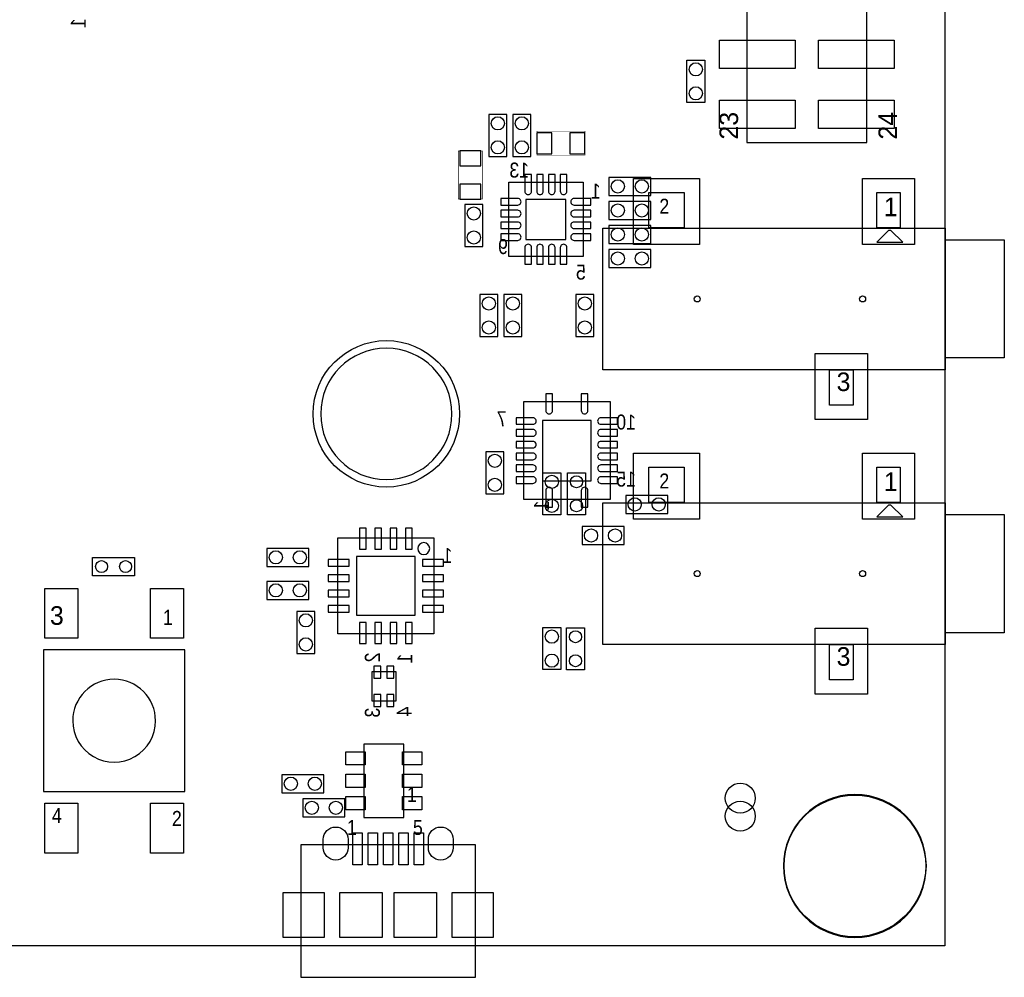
# Model space of a CAD drawing. Extents: x 4400 to 8899, y 281 to 4122.
# Tile 4 of 7: x 7258 to 8899, y 436 to 2031. Entities that reach past the tile are written whole.
import ezdxf
from ezdxf.enums import TextEntityAlignment as Align

# ---------------------------------------------------------------- set-up
doc = ezdxf.new("R2010")
doc.units = 0
for name, color, linetype in [('BG_OUTLINE', 1, 'CONTINUOUS'), ('PG_ASSEMBLY_BOTTOM', 2, 'CONTINUOUS'), ('PG_ASSEMBLY_TOP', 3, 'CONTINUOUS'), ('PIN_BOTTOM', 5, 'CONTINUOUS'), ('PIN_TOP', 4, 'CONTINUOUS')]:
    doc.layers.add(name, color=color, linetype=linetype)

msp = doc.modelspace()

# ---------------------------------------------------------------- linework, layer by layer
at = {"layer": 'BG_OUTLINE'}
msp.add_lwpolyline([(4400, 488.1), (4400, 3914.4), (8800, 3914.4), (8800, 488)], close=True, dxfattribs=at)
for points in [[(8800, 3914.4), (8800, 488)], [(8800, 488), (4400, 488.1)]]:
    msp.add_lwpolyline(points, dxfattribs=at)
at = {"layer": 'PG_ASSEMBLY_BOTTOM'}
for points in [[(8070, 1803), (8070, 1873), (8040, 1873), (8040, 1803)], [(8110, 1803), (8110, 1873), (8080, 1873), (8080, 1803)], [(8197, 1760), (8197, 1636), (8073, 1636), (8073, 1760)], [(8240, 1738), (8310, 1738), (8310, 1768), (8240, 1768)], [(8030, 1653), (8030, 1723), (8000, 1723), (8000, 1653)], [(8240, 1698), (8310, 1698), (8310, 1728), (8240, 1728)], [(8240, 1658), (8310, 1658), (8310, 1688), (8240, 1688)], [(8240, 1618), (8310, 1618), (8310, 1648), (8240, 1648)], [(8055, 1503), (8055, 1573), (8025, 1573), (8025, 1503)], [(8065, 1573), (8065, 1503), (8095, 1503), (8095, 1573)], [(8185, 1573), (8185, 1503), (8215, 1503), (8215, 1573)], [(8098.1, 1231.3), (8098.1, 1394.7), (8241.9, 1394.7), (8241.9, 1231.3)], [(8065, 1241), (8065, 1311), (8035, 1311), (8035, 1241)], [(8338, 1238.3), (8268, 1238.3), (8268, 1208.3), (8338, 1208.3)], [(8265.3, 1186.6), (8195.3, 1186.6), (8195.3, 1156.6), (8265.3, 1156.6)], [(7948.4, 1007.6), (7788.4, 1007.6), (7788.4, 1167.6), (7948.4, 1167.6)], [(7670, 1120.1), (7740, 1120.1), (7740, 1150.1), (7670, 1150.1)], [(7670, 1065.1), (7740, 1065.1), (7740, 1095.1), (7670, 1095.1)], [(7750, 975.1), (7750, 1045.1), (7720, 1045.1), (7720, 975.1)], [(7884.7, 895.5), (7845.3, 895.5), (7845.3, 944.7), (7884.7, 944.7)], [(7765, 773), (7695, 773), (7695, 743), (7765, 743)], [(7730, 703), (7800, 703), (7800, 733), (7730, 733)]]:
    msp.add_lwpolyline(points, close=True, dxfattribs=at)
at = {"layer": 'PG_ASSEMBLY_BOTTOM', "const_width": 1}
for points in [[(8200, 1845), (8120, 1845), (8120, 1805), (8200, 1805)], [(7989, 1812), (7989, 1732), (8029, 1732), (8029, 1812)]]:
    msp.add_lwpolyline(points, close=True, dxfattribs=at)
at = {"layer": 'PG_ASSEMBLY_BOTTOM'}
msp.add_lwpolyline([(7941.4, 1149.6, 1), (7921.4, 1149.6, 1)], format="xyb", close=True, dxfattribs=at)
at = {"layer": 'PG_ASSEMBLY_TOP'}
for points in [[(8470, 3020), (8470, 1826), (8670, 1826), (8670, 3020)], [(8400, 1963), (8400, 1893), (8370, 1893), (8370, 1963)], [(8306.5, 1683.8), (8306.5, 1742.9), (8365.5, 1742.9), (8365.5, 1683.8)], [(8686.4, 1683.8), (8686.4, 1742.9), (8725.7, 1742.9), (8725.7, 1683.8)], [(8229.7, 1447.5), (8229.7, 1683.7), (8800.6, 1683.7), (8800.6, 1447.5)], [(8686.4, 1660.1), (8729.7, 1660.1), (8710, 1679.8), (8706.1, 1679.8)], [(8800.6, 1467.2), (8800.6, 1664.1), (8899, 1664.1), (8899, 1467.2)], [(8607.7, 1388.5), (8607.7, 1447.6), (8647, 1447.6), (8647, 1388.5)], [(8306.5, 1226.2), (8306.5, 1285.3), (8365.5, 1285.3), (8365.5, 1226.2)], [(8686.4, 1226.2), (8686.4, 1285.3), (8725.7, 1285.3), (8725.7, 1226.2)], [(8130, 1206), (8130, 1276), (8160, 1276), (8160, 1206)], [(8201, 1276), (8201, 1206), (8171, 1206), (8171, 1276)], [(8229.7, 989.9), (8229.7, 1226.1), (8800.6, 1226.1), (8800.6, 989.9)], [(8686.4, 1202.5), (8729.7, 1202.5), (8710, 1222.2), (8706.1, 1222.2)], [(8800.6, 1009.6), (8800.6, 1206.5), (8899, 1206.5), (8899, 1009.6)], [(7449.5, 1104.6), (7379.5, 1104.6), (7379.5, 1134.6), (7449.5, 1134.6)], [(8130, 948.1), (8130, 1018.1), (8160, 1018.1), (8160, 948.1)], [(8169.4, 947.9), (8169.4, 1017.9), (8199.4, 1017.9), (8199.4, 947.9)], [(8607.7, 930.9), (8607.7, 990), (8647, 990), (8647, 930.9)], [(7297.5, 745), (7533.5, 745), (7533.5, 981), (7297.5, 981)], [(7831.7, 824), (7831.7, 702), (7898.4, 702), (7898.4, 824)], [(7726.5, 435.6), (8017.9, 435.6), (8017.9, 656.1), (7726.5, 656.1)]]:
    msp.add_lwpolyline(points, close=True, dxfattribs=at)
for points in [[(7978.5, 1374.1, 1), (7759.7, 1374.1, 1)], [(7484.5, 863, 1), (7346.52, 862.94, 1)], [(8769.1, 621, 1), (8530.9, 621, 1)]]:
    msp.add_lwpolyline(points, format="xyb", close=True, dxfattribs=at)
at = {"layer": 'PIN_BOTTOM'}
for points in [[(8120, 1842.5), (8120, 1807.5), (8145, 1807.5), (8145, 1842.5)], [(8175, 1842.5), (8175, 1807.5), (8200, 1807.5), (8200, 1842.5)], [(7991.5, 1787), (8026.5, 1787), (8026.5, 1812), (7991.5, 1812)], [(7991.5, 1732), (8026.5, 1732), (8026.5, 1757), (7991.5, 1757)], [(8168.45, 1731.45), (8101.55, 1731.45), (8101.55, 1664.55), (8168.45, 1664.55)], [(8210.35, 1363.2), (8129.65, 1363.2), (8129.65, 1262.8), (8210.35, 1262.8)], [(7835.5, 1148.6), (7835.5, 1183.6), (7824.5, 1183.6), (7824.5, 1148.6)], [(7861.1, 1148.6), (7861.1, 1183.6), (7850.1, 1183.6), (7850.1, 1148.6)], [(7886.7, 1148.6), (7886.7, 1183.6), (7875.7, 1183.6), (7875.7, 1148.6)], [(7912.3, 1148.6), (7912.3, 1183.6), (7901.3, 1183.6), (7901.3, 1148.6)], [(7917.4, 1038.6), (7917.4, 1136.6), (7819.4, 1136.6), (7819.4, 1038.6)], [(7807.4, 1131.5), (7772.4, 1131.5), (7772.4, 1120.5), (7807.4, 1120.5)], [(7964.4, 1131.5), (7929.4, 1131.5), (7929.4, 1120.5), (7964.4, 1120.5)], [(7807.4, 1105.9), (7772.4, 1105.9), (7772.4, 1094.9), (7807.4, 1094.9)], [(7964.4, 1105.9), (7929.4, 1105.9), (7929.4, 1094.9), (7964.4, 1094.9)], [(7807.4, 1080.3), (7772.4, 1080.3), (7772.4, 1069.3), (7807.4, 1069.3)], [(7964.4, 1080.3), (7929.4, 1080.3), (7929.4, 1069.3), (7964.4, 1069.3)], [(7807.4, 1054.7), (7772.4, 1054.7), (7772.4, 1043.7), (7807.4, 1043.7)], [(7964.4, 1054.7), (7929.4, 1054.7), (7929.4, 1043.7), (7964.4, 1043.7)], [(7835.5, 991.6), (7835.5, 1026.6), (7824.5, 1026.6), (7824.5, 991.6)], [(7861.1, 991.6), (7861.1, 1026.6), (7850.1, 1026.6), (7850.1, 991.6)], [(7886.7, 991.6), (7886.7, 1026.6), (7875.7, 1026.6), (7875.7, 991.6)], [(7912.3, 991.6), (7912.3, 1026.6), (7901.3, 1026.6), (7901.3, 991.6)], [(7860.2, 933.7), (7860.2, 953.7), (7848.2, 953.7), (7848.2, 933.7)], [(7881.8, 933.7), (7881.8, 953.7), (7869.8, 953.7), (7869.8, 933.7)], [(7860.2, 886.5), (7860.2, 906.5), (7848.2, 906.5), (7848.2, 886.5)], [(7881.8, 886.5), (7881.8, 906.5), (7869.8, 906.5), (7869.8, 886.5)], [(7697.35, 576.6), (7765.45, 576.6), (7765.45, 501.8), (7697.35, 501.8)], [(7978.95, 576.6), (8047.05, 576.6), (8047.05, 501.8), (7978.95, 501.8)]]:
    msp.add_lwpolyline(points, close=True, dxfattribs=at)
for points in [[(8100, 1772.8), (8100, 1744.9, 1.003729), (8111, 1744.9), (8111, 1772.8)], [(8119.7, 1772.8), (8119.7, 1744.9, 1.003729), (8130.7, 1744.9), (8130.7, 1772.8)], [(8139.3, 1772.8), (8139.3, 1744.9, 1.003729), (8150.3, 1744.9), (8150.3, 1772.8)], [(8159, 1772.8), (8159, 1744.9, 1.003729), (8170, 1744.9), (8170, 1772.8)], [(8060.2, 1722), (8088.1, 1722, 1.003729), (8088.1, 1733), (8060.2, 1733)], [(8209.8, 1733), (8181.9, 1733, 1.003729), (8181.9, 1722), (8209.8, 1722)], [(8060.2, 1702.3), (8088.1, 1702.3, 1.003729), (8088.1, 1713.3), (8060.2, 1713.3)], [(8209.8, 1713.3), (8181.9, 1713.3, 1.003729), (8181.9, 1702.3), (8209.8, 1702.3)], [(8060.2, 1682.7), (8088.1, 1682.7, 1.003729), (8088.1, 1693.7), (8060.2, 1693.7)], [(8209.8, 1693.7), (8181.9, 1693.7, 1.003729), (8181.9, 1682.7), (8209.8, 1682.7)], [(8060.2, 1663), (8088.1, 1663, 1.003729), (8088.1, 1674), (8060.2, 1674)], [(8209.8, 1674), (8181.9, 1674, 1.003729), (8181.9, 1663), (8209.8, 1663)], [(8111, 1623.2), (8111, 1651.1, 1.003729), (8100, 1651.1), (8100, 1623.2)], [(8130.7, 1623.2), (8130.7, 1651.1, 1.003729), (8119.7, 1651.1), (8119.7, 1623.2)], [(8150.3, 1623.2), (8150.3, 1651.1, 1.003729), (8139.3, 1651.1), (8139.3, 1623.2)], [(8170, 1623.2), (8170, 1651.1, 1.003729), (8159, 1651.1), (8159, 1623.2)], [(8135, 1407.5), (8135, 1379.6, 1.003729), (8146, 1379.6), (8146, 1407.5)], [(8194, 1407.5), (8194, 1379.6, 1.003729), (8205, 1379.6), (8205, 1407.5)], [(8085.4, 1356.7), (8113.3, 1356.7, 1.003729), (8113.3, 1367.7), (8085.4, 1367.7)], [(8254.6, 1367.7), (8226.7, 1367.7, 1.003729), (8226.7, 1356.7), (8254.6, 1356.7)], [(8085.4, 1337), (8113.3, 1337, 1.003729), (8113.3, 1348), (8085.4, 1348)], [(8254.6, 1348), (8226.7, 1348, 1.003729), (8226.7, 1337), (8254.6, 1337)], [(8085.4, 1317.3), (8113.3, 1317.3, 1.003729), (8113.3, 1328.3), (8085.4, 1328.3)], [(8254.6, 1328.3), (8226.7, 1328.3, 1.003729), (8226.7, 1317.3), (8254.6, 1317.3)], [(8085.4, 1297.7), (8113.3, 1297.7, 1.003729), (8113.3, 1308.7), (8085.4, 1308.7)], [(8254.6, 1308.7), (8226.7, 1308.7, 1.003729), (8226.7, 1297.7), (8254.6, 1297.7)], [(8085.4, 1278), (8113.3, 1278, 1.003729), (8113.3, 1289), (8085.4, 1289)], [(8254.6, 1289), (8226.7, 1289, 1.003729), (8226.7, 1278), (8254.6, 1278)], [(8085.4, 1258.3), (8113.3, 1258.3, 1.003729), (8113.3, 1269.3), (8085.4, 1269.3)], [(8254.6, 1269.3), (8226.7, 1269.3, 1.003729), (8226.7, 1258.3), (8254.6, 1258.3)], [(8146, 1218.5), (8146, 1246.4, 1.003729), (8135, 1246.4), (8135, 1218.5)], [(8205, 1218.5), (8205, 1246.4, 1.003729), (8194, 1246.4), (8194, 1218.5)], [(7805.25, 665.3), (7805.25, 651.5, -1), (7763.95, 651.5), (7763.95, 665.3, -1)], [(7980.45, 665.3), (7980.45, 651.5, -1), (7939.15, 651.5), (7939.15, 665.3, -1)]]:
    msp.add_lwpolyline(points, format="xyb", close=True, dxfattribs=at)
for centre, radius in [((8055, 1858), 11), ((8095, 1858), 11), ((8055, 1818), 11), ((8095, 1818), 11), ((8255, 1753), 11), ((8295, 1753), 11), ((8255, 1713), 11), ((8295, 1713), 11), ((8015, 1708), 11), ((8015, 1668), 11), ((8255, 1673), 11), ((8295, 1673), 11), ((8255, 1633), 11), ((8295, 1633), 11), ((8040, 1558), 11), ((8080, 1558), 11), ((8200, 1558), 11), ((8387.2, 1565.6), 5), ((8662.8, 1565.6), 5), ((8040, 1518), 11), ((8080, 1518), 11), ((8200, 1518), 11), ((7869.1, 1374.1), 122.05), ((8050, 1296), 11), ((8050, 1256), 11), ((8283, 1223.3), 11), ((8323, 1223.3), 11), ((8210.3, 1171.6), 11), ((8250.3, 1171.6), 11), ((7685, 1135.1), 11), ((7725, 1135.1), 11), ((8387.2, 1108), 5), ((8662.8, 1108), 5), ((7685, 1080.1), 11), ((7725, 1080.1), 11), ((7735, 1030.1), 11), ((7735, 990.1), 11), ((7710, 758), 11), ((7750, 758), 11), ((8650, 621), 118), ((7745, 718), 11), ((7785, 718), 11), ((8459, 704), 25)]:
    msp.add_circle(centre, radius, dxfattribs=at)
at = {"layer": 'PIN_TOP'}
for points in [[(8424.5, 1996.5), (8550.5, 1996.5), (8550.5, 1949.5), (8424.5, 1949.5)], [(8589.5, 1996.5), (8715.5, 1996.5), (8715.5, 1949.5), (8589.5, 1949.5)], [(8424.5, 1896.5), (8550.5, 1896.5), (8550.5, 1849.5), (8424.5, 1849.5)], [(8589.5, 1896.5), (8715.5, 1896.5), (8715.5, 1849.5), (8589.5, 1849.5)], [(8281, 1656.3), (8281, 1766.3), (8391, 1766.3), (8391, 1656.3)], [(8662.6, 1656.3), (8662.6, 1766.3), (8749.6, 1766.3), (8749.6, 1656.3)], [(8583.9, 1364.9), (8583.9, 1474.9), (8670.9, 1474.9), (8670.9, 1364.9)], [(8281, 1198.7), (8281, 1308.7), (8391, 1308.7), (8391, 1198.7)], [(8662.6, 1198.7), (8662.6, 1308.7), (8749.6, 1308.7), (8749.6, 1198.7)], [(7355, 1000.5), (7300, 1000.5), (7300, 1083.5), (7355, 1083.5)], [(7531, 1000.5), (7476, 1000.5), (7476, 1083.5), (7531, 1083.5)], [(8583.9, 907.3), (8583.9, 1017.3), (8670.9, 1017.3), (8670.9, 907.3)], [(7833.8, 789.4), (7801.8, 789.4), (7801.8, 811.4), (7833.8, 811.4)], [(7896.2, 811.4), (7928.2, 811.4), (7928.2, 789.4), (7896.2, 789.4)], [(7833.8, 752), (7801.8, 752), (7801.8, 774), (7833.8, 774)], [(7896.2, 774), (7928.2, 774), (7928.2, 752), (7896.2, 752)], [(7355, 642.5), (7300, 642.5), (7300, 725.5), (7355, 725.5)], [(7531, 642.5), (7476, 642.5), (7476, 725.5), (7531, 725.5)], [(7833.8, 714.6), (7801.8, 714.6), (7801.8, 736.6), (7833.8, 736.6)], [(7896.2, 736.6), (7928.2, 736.6), (7928.2, 714.6), (7896.2, 714.6)], [(7813.1, 623), (7813.1, 676.1), (7828.8, 676.1), (7828.8, 623)], [(7838.7, 623), (7838.7, 676.1), (7854.4, 676.1), (7854.4, 623)], [(7864.3, 623), (7864.3, 676.1), (7880, 676.1), (7880, 623)], [(7889.9, 623), (7889.9, 676.1), (7905.6, 676.1), (7905.6, 623)], [(7915.5, 623), (7915.5, 676.1), (7931.2, 676.1), (7931.2, 623)], [(7697.35, 576.6), (7765.45, 576.6), (7765.45, 501.8), (7697.35, 501.8)], [(7791.4, 501.8), (7791.4, 576.6), (7862.3, 576.6), (7862.3, 501.8)], [(7882, 501.8), (7882, 576.6), (7952.9, 576.6), (7952.9, 501.8)], [(7978.95, 576.6), (8047.05, 576.6), (8047.05, 501.8), (7978.95, 501.8)]]:
    msp.add_lwpolyline(points, close=True, dxfattribs=at)
for points in [[(7805.25, 665.3), (7805.25, 651.5, -1), (7763.95, 651.5), (7763.95, 665.3, -1)], [(7980.45, 665.3), (7980.45, 651.5, -1), (7939.15, 651.5), (7939.15, 665.3, -1)]]:
    msp.add_lwpolyline(points, format="xyb", close=True, dxfattribs=at)
for centre, radius in [((8385, 1948), 11), ((8385, 1908), 11), ((8387.2, 1565.6), 5), ((8662.8, 1565.6), 5), ((7869.1, 1374.1), 122.05), ((8145, 1261), 11), ((8186, 1261), 10), ((8145, 1221), 11), ((8186, 1221), 10), ((7394.5, 1119.6), 10), ((7434.5, 1119.6), 10), ((8387.2, 1108), 5), ((8662.8, 1108), 5), ((8145, 1003.1), 11), ((8184.4, 1002.9), 10), ((8145, 963.1), 11), ((8184.4, 962.9), 10), ((8459, 734), 25), ((8650, 621), 118)]:
    msp.add_circle(centre, radius, dxfattribs=at)

# ---------------------------------------------------------------- texts
at = {"layer": 'PG_ASSEMBLY_BOTTOM', "text_generation_flag": 2, "width": 0.88}
for s, p in [('1', (7368.3, 2033)), ('1', (8140.3, 1229.5)), ('2', (7858.3, 976.6)), ('1', (7912.3, 974.6)), ('3', (7858.3, 884.6)), ('4', (7911.3, 886.6))]:
    msp.add_text(s, height=25, rotation=90, dxfattribs=at).set_placement(p)
for s, p in [('13', (8107, 1767.7)), ('1', (8226.5, 1732.7)), ('9', (8071.7, 1640.3)), ('5', (8201.5, 1597.7)), ('7', (8069.7, 1353.6)), ('10', (8285, 1348)), ('15', (8285, 1253)), ('1', (7979.4, 1125.6))]:
    msp.add_text(s, height=25, dxfattribs=at).set_placement(p)
at = {"layer": 'PG_ASSEMBLY_TOP'}
for s, p in [('23', (8455.3, 1831)), ('24', (8720.3, 1831))]:
    msp.add_text(s, height=31, rotation=90, dxfattribs=at).set_placement(p)
at = {"layer": 'PG_ASSEMBLY_TOP', "width": 0.88}
for s, p in [('2', (8324.2, 1707.4)), ('2', (8324.2, 1249.8)), ('1', (7903.5, 727.7)), ('1', (7803.5, 672.7)), ('5', (7913.5, 672.7))]:
    msp.add_text(s, height=25, dxfattribs=at).set_placement(p)
at = {"layer": 'PG_ASSEMBLY_TOP'}
for s, p in [('1', (8698.2, 1703.4)), ('3', (8619.5, 1412.1)), ('1', (8698.2, 1245.8)), ('3', (8619.5, 954.5))]:
    msp.add_text(s, height=31, dxfattribs=at).set_placement(p)
msp.add_text('3', height=31, dxfattribs=at).set_placement((7320, 1022.7), align=Align.CENTER)
at = {"layer": 'PG_ASSEMBLY_TOP', "width": 0.88}
for s, p in [('1', (7505, 1022.7)), ('4', (7320, 692.7)), ('2', (7520, 687.7))]:
    msp.add_text(s, height=25, dxfattribs=at).set_placement(p, align=Align.CENTER)

doc.saveas('drawing.dxf')
